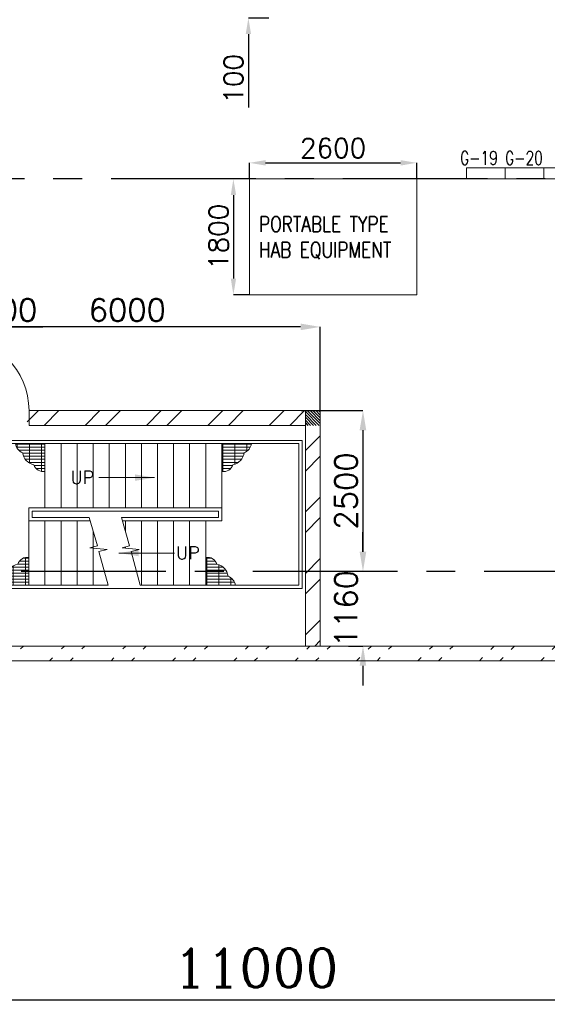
# Model space of a CAD drawing. Header units: inches. Extents: x 0 to 1544102, y 0 to 23144100.
# Tile 13 of 203: x 74663 to 82867, y 104357 to 119660. Entities that reach past the tile are written whole.
import ezdxf

# ---------------------------------------------------------------- set-up
doc = ezdxf.new("R2010")
doc.units = ezdxf.units.IN
doc.header["$LTSCALE"] = 1800
doc.header["$MEASUREMENT"] = 0
doc.linetypes.add('CENTER', pattern=[2, 1.25, -0.25, 0.25, -0.25])
doc.layers.get('0').update_dxf_attribs({"color": 253})
doc.layers.add('COL', color=1, linetype='Continuous')
doc.layers.add('GRID', color=251, linetype='CENTER')
for name, color, linetype, lineweight in [('DIM', 4, 'Continuous', 18), ('EQUIP', 8, 'Continuous', 9), ('STAIR', 2, 'Continuous', 15), ('TEXT', 3, 'Continuous', 18), ('WALL', 6, 'Continuous', 18)]:
    doc.layers.add(name, color=color, linetype=linetype, lineweight=lineweight)
doc.styles.add('ROMANC', font='ROMANC.SHX')
doc.styles.add('ROMANS', font='romans.shx')
doc.linetypes.add('FENCELINE1', pattern='A,0.25,-0.1,[133,ltypeshp.shx,S=0.1,R=0,X=-0.1,Y=0],-0.1,1', length=1.45)
doc.dimstyles.new('K2', dxfattribs={"dimtxt": 600, "dimasz": 400, "dimexe": 200, "dimexo": 200, "dimgap": 200, "dimtad": 1, "dimdec": 0, "dimzin": 0, "dimdsep": 46, "dimtxsty": 'ROMANC', "dimcen": 0.09, "dimclrd": 256, "dimclrt": 4, "dimadec": 0, "dimazin": 0, "dimtfac": 1, "dimtdec": 0, "dimtofl": 0, "dimtmove": 1, "dimatfit": 3, "dimfxl": 0.18, "dimtolj": 1, "dimtzin": 0, "dimarcsym": 0})
doc.dimstyles.new('STANDARD1', dxfattribs={"dimtxt": 300, "dimasz": 250, "dimexe": 0, "dimexo": 0, "dimgap": 80, "dimtad": 1, "dimdec": 0, "dimzin": 0, "dimdsep": 46, "dimtxsty": 'ROMANS', "dimcen": 0, "dimclrd": 4, "dimclre": 4, "dimclrt": 4, "dimadec": 0, "dimazin": 0, "dimtfac": 0.09, "dimtdec": 0, "dimtix": 1, "dimtofl": 0, "dimtmove": 0, "dimatfit": 3, "dimfxl": 1, "dimtolj": 1, "dimtzin": 0, "dimarcsym": 0})
doc.dimstyles.new('USER175', dxfattribs={"dimscale": 175, "dimtxt": 2, "dimasz": 1.75, "dimexe": 0, "dimexo": 0, "dimgap": 0.5, "dimtad": 1, "dimdec": 0, "dimzin": 0, "dimdsep": 46, "dimtxsty": 'ROMANS', "dimcen": 0, "dimclrd": 4, "dimclre": 4, "dimclrt": 4, "dimadec": 0, "dimazin": 0, "dimtfac": 0.09, "dimtdec": 0, "dimtix": 1, "dimtofl": 0, "dimtmove": 0, "dimatfit": 3, "dimfxl": 1, "dimtolj": 1, "dimtzin": 0, "dimarcsym": 0})

# ---------------------------------------------------------------- blocks, each defined once
blk = doc.blocks.new('*D170')
at = {"layer": 'DIM', "color": 0, "lineweight": -2, "transparency": 16777216}
for p, q in [((72836, 106049), (72836, 104423)), ((83836, 104905), (83836, 104423))]:
    blk.add_line(p, q, dxfattribs=at)
at = {"layer": 'DIM', "lineweight": -2, "transparency": 16777216}
blk.add_line((83436, 104423), (73236, 104423), dxfattribs=at)
at = {"layer": 'DIM', "transparency": 16777216}
for points in [[(73236, 104490), (73236, 104357), (72836, 104423)], [(83436, 104490), (83436, 104357), (83836, 104423)]]:
    blk.add_solid(points, dxfattribs=at)
at = {"layer": 'DIM', "color": 4, "transparency": 16777216, "insert": (78336, 104923), "char_height": 600, "attachment_point": 5, "style": 'ROMANC'}
blk.add_mtext('\\A1;11000', dxfattribs=at)
blk = doc.blocks.new('*D137')
at = {"layer": 'DIM', "color": 4, "lineweight": -2, "transparency": 16777216}
for p, q in [((78219, 120035), (78219, 120285)), ((78636, 119785), (78219, 119785)), ((78536, 119685), (78219, 119685)), ((78219, 119435), (78219, 118296))]:
    blk.add_line(p, q, dxfattribs=at)
at = {"layer": 'DIM', "color": 4, "transparency": 16777216}
for points in [[(78177, 120035), (78261, 120035), (78219, 119785)], [(78177, 119435), (78261, 119435), (78219, 119685)]]:
    blk.add_solid(points, dxfattribs=at)
at = {"layer": 'DIM', "color": 4, "transparency": 16777216, "insert": (77989, 118741), "char_height": 300, "attachment_point": 5, "rotation": 90, "style": 'ROMANS'}
blk.add_mtext('\\A1;100', dxfattribs=at)
blk = doc.blocks.new('JUNCTION BOXES & IRs')
at = {"layer": 'EQUIP', "ltscale": 0.2}
for points in [[(-29475, -7900), (-28875, -7900), (-28875, -7730), (-29475, -7730)], [(-28875, -7900), (-28275, -7900), (-28275, -7730), (-28875, -7730)], [(-28275, -7900), (-27675, -7900), (-27675, -7730), (-28275, -7730)]]:
    blk.add_lwpolyline(points, close=True, dxfattribs=at)
at = {"layer": 'EQUIP', "style": 'ROMANS', "width": 0.75}
for s, p in [('G-19', (-29575, -7680)), ('G-20', (-28875, -7680))]:
    blk.add_text(s, height=210, dxfattribs=at).set_placement(p)
blk = doc.blocks.new('AUX COLUMNS')
at = {"layer": 'GRID'}
blk.add_line((-171538, 52015), (-243038, 52015), dxfattribs=at)
blk = doc.blocks.new('*D252')
at = {"layer": 'DIM', "color": 4, "lineweight": -2, "transparency": 16777216}
for p, q in [((78236, 117185), (78236, 117435)), ((78486, 117435), (80586, 117435)), ((80836, 117185), (80836, 117435))]:
    blk.add_line(p, q, dxfattribs=at)
at = {"layer": 'DIM', "color": 4, "transparency": 16777216}
for points in [[(78486, 117477), (78486, 117393), (78236, 117435)], [(80586, 117477), (80586, 117393), (80836, 117435)]]:
    blk.add_solid(points, dxfattribs=at)
at = {"layer": 'DIM', "color": 4, "transparency": 16777216, "insert": (79536, 117665), "char_height": 300, "attachment_point": 5, "style": 'ROMANS'}
blk.add_mtext('\\A1;2600', dxfattribs=at)
blk = doc.blocks.new('*D253')
at = {"layer": 'DIM', "color": 4, "lineweight": -2, "transparency": 16777216}
for p, q in [((78236, 117185), (77986, 117185)), ((77986, 116935), (77986, 115635)), ((78236, 115385), (77986, 115385))]:
    blk.add_line(p, q, dxfattribs=at)
at = {"layer": 'DIM', "color": 4, "transparency": 16777216}
for points in [[(77945, 116935), (78028, 116935), (77986, 117185)], [(77945, 115635), (78028, 115635), (77986, 115385)]]:
    blk.add_solid(points, dxfattribs=at)
at = {"layer": 'DIM', "color": 4, "transparency": 16777216, "insert": (77756, 116285), "char_height": 300, "attachment_point": 5, "rotation": 90, "style": 'ROMANS'}
blk.add_mtext('\\A1;1800', dxfattribs=at)
blk = doc.blocks.new('*D283')
at = {"layer": 'DIM', "color": 4, "lineweight": -2, "transparency": 16777216}
for p, q in [((72530, 114885), (72224, 114885)), ((72836, 114744), (72836, 114885)), ((73336, 114744), (73336, 114885)), ((73642, 114885), (75024, 114885))]:
    blk.add_line(p, q, dxfattribs=at)
at = {"layer": 'DIM', "color": 4, "transparency": 16777216}
for points in [[(72530, 114937), (72530, 114834), (72836, 114885)], [(73642, 114937), (73642, 114834), (73336, 114885)]]:
    blk.add_solid(points, dxfattribs=at)
at = {"layer": 'DIM', "color": 4, "transparency": 16777216, "insert": (74486, 115148), "char_height": 350, "attachment_point": 5, "style": 'ROMANS'}
blk.add_mtext('\\A1;500', dxfattribs=at)
blk = doc.blocks.new('*D284')
at = {"layer": 'DIM', "color": 4, "lineweight": -2, "transparency": 16777216}
for p, q in [((73336, 113585), (73336, 114885)), ((79030, 114885), (73642, 114885)), ((79336, 113585), (79336, 114885))]:
    blk.add_line(p, q, dxfattribs=at)
at = {"layer": 'DIM', "color": 4, "transparency": 16777216}
for points in [[(73642, 114937), (73642, 114834), (73336, 114885)], [(79030, 114937), (79030, 114834), (79336, 114885)]]:
    blk.add_solid(points, dxfattribs=at)
at = {"layer": 'DIM', "color": 4, "transparency": 16777216, "insert": (76336, 115148), "char_height": 350, "attachment_point": 5, "style": 'ROMANS'}
blk.add_mtext('\\A1;6000', dxfattribs=at)
blk = doc.blocks.new('*D285')
at = {"layer": 'DIM', "color": 4, "lineweight": -2, "transparency": 16777216}
for p, q in [((79039, 113585), (80001, 113585)), ((80001, 113279), (80001, 111391)), ((80340, 111085), (80001, 111085))]:
    blk.add_line(p, q, dxfattribs=at)
at = {"layer": 'DIM', "color": 4, "transparency": 16777216}
for points in [[(79949, 113279), (80052, 113279), (80001, 113585)], [(79949, 111391), (80052, 111391), (80001, 111085)]]:
    blk.add_solid(points, dxfattribs=at)
at = {"layer": 'DIM', "color": 4, "transparency": 16777216, "insert": (79738, 112335), "char_height": 350, "attachment_point": 5, "rotation": 90, "style": 'ROMANS'}
blk.add_mtext('\\A1;2500', dxfattribs=at)
blk = doc.blocks.new('*D286')
at = {"layer": 'DIM', "color": 4, "lineweight": -2, "transparency": 16777216}
for p, q in [((80001, 111391), (80001, 111697)), ((80340, 111085), (80001, 111085)), ((79776, 109925), (80001, 109925)), ((80001, 109619), (80001, 109312))]:
    blk.add_line(p, q, dxfattribs=at)
at = {"layer": 'DIM', "color": 4, "transparency": 16777216}
for points in [[(79949, 111391), (80052, 111391), (80001, 111085)], [(79949, 109619), (80052, 109619), (80001, 109925)]]:
    blk.add_solid(points, dxfattribs=at)
at = {"layer": 'DIM', "color": 4, "transparency": 16777216, "insert": (79738, 110505), "char_height": 350, "attachment_point": 5, "rotation": 90, "style": 'ROMANS'}
blk.add_mtext('\\A1;1160', dxfattribs=at)
blk = doc.blocks.new('STAIR AT A-ROW')
at = {"layer": 'STAIR'}
h = blk.add_hatch(dxfattribs=at)
h.set_pattern_fill('GRATE', color=256, scale=1500, style=0)
h.set_pattern_definition([(180, (288000.703, 26108.18), (0, 46.875), []), (90, (288000.7, 26108.18), (187.5, 1e-14), [])])
h.paths.add_polyline_path([(151469, 57144, -0.269537), (151358, 57284), (151817, 57284), (151817, 56854, -0.388318), (151644, 56956, -0.326637)])
h = blk.add_hatch(dxfattribs=at)
h.set_pattern_fill('GRATE', color=256, scale=1500, style=0)
h.set_pattern_definition([(0, (18383.73, 26108.18), (0, 46.875), []), (90, (18383.73, 26108.18), (-187.5, 1e-14), [])])
h.paths.add_polyline_path([(154915, 57144, 0.269537), (155026, 57284), (154567, 57284), (154567, 56854, 0.388318), (154740, 56956, 0.326637)])
h = blk.add_hatch(dxfattribs=at)
h.set_pattern_fill('GRATE', color=256, scale=1500, style=0)
h.set_pattern_definition([(180, (287750.703, 86259.074), (0, -46.875), []), (270, (287750.7, 86259.07), (187.5, -1e-14), [])])
h.paths.add_polyline_path([(151219, 55223, 0.269537), (151108, 55084), (151567, 55084), (151567, 55513, 0.388318), (151394, 55411, 0.326637)])
h = blk.add_hatch(dxfattribs=at)
h.set_pattern_fill('GRATE', color=256, scale=1500, style=0)
h.set_pattern_definition([(0, (18133.73, 86259.074), (0, -46.875), []), (270, (18133.73, 86259.07), (-187.5, -1e-14), [])])
h.paths.add_polyline_path([(154665, 55223, -0.269537), (154776, 55084), (154317, 55084), (154317, 55513, -0.388318), (154490, 55411, -0.326637)])
for p, q in [((154567, 57284), (150427, 57284)), ((155767, 57284), (154567, 57284)), ((152798, 55084), (150427, 55084)), ((154567, 55084), (153298, 55084)), ((155767, 55084), (154567, 55084))]:
    blk.add_line(p, q, dxfattribs=at)
at = {"layer": 'STAIR', "linetype": 'FENCELINE1', "ltscale": 0.25}
for points in [[(150377, 55034), (150377, 57334), (155817, 57334), (155817, 55034), (154567, 55034), (150377, 55034)], [(152505, 56134), (151617, 56134), (151617, 56234), (154517, 56234), (154517, 56134), (153005, 56134)]]:
    blk.add_lwpolyline(points, dxfattribs=at)
at = {"layer": 'STAIR'}
for points in [[(150427, 57284), (150427, 55084)], [(151817, 57284), (151817, 56284)], [(152067, 57284), (152067, 56284)], [(152317, 57284), (152317, 56284)], [(152567, 57284), (152567, 56284)], [(152817, 57284), (152817, 56284)], [(153067, 57284), (153067, 56284)], [(153317, 57284), (153317, 56284)], [(153567, 57284), (153567, 56284)], [(153817, 57284), (153817, 56284)], [(154067, 57284), (154067, 56284)], [(154317, 57284), (154317, 56284)], [(154567, 57284), (154567, 56084)], [(155767, 57284), (155767, 55084)], [(151567, 56284), (154567, 56284)], [(151567, 56284), (151567, 55084)], [(151567, 56084), (152520, 56084)], [(151817, 55084), (151817, 56084)], [(152067, 55084), (152067, 56084)], [(152317, 55084), (152317, 56084)], [(152798, 55084), (152656, 55610), (152783, 55640), (152515, 55666), (152633, 55698), (152505, 56134)], [(153298, 55084), (153156, 55610), (153283, 55640), (153015, 55666), (153133, 55698), (153005, 56134)], [(153020, 56084), (154567, 56084)], [(153067, 55923), (153067, 56084)], [(153317, 55084), (153317, 56084)], [(153567, 55084), (153567, 56084)], [(153817, 55084), (153817, 56084)], [(154067, 55084), (154067, 56084)], [(154317, 55084), (154317, 56084)], [(152567, 55084), (152567, 55923)], [(153067, 55661), (153067, 55680)]]:
    blk.add_lwpolyline(points, dxfattribs=at)
for centre, radius, start, end in [((151534, 57309), 178, 188.3658, 248.7051), ((154851, 57309), 178, 291.2949, 351.6342), ((151685, 57170), 217, 186.839, 259.1948), ((154699, 57170), 217, 280.8052, 353.161), ((151787, 57000), 149, 196.9982, 281.8866), ((154598, 57000), 149, 258.1134, 343.0018), ((151435, 55197), 217, 100.8052, 173.161), ((151537, 55367), 149, 78.1134, 163.0018), ((154348, 55367), 149, 16.9982, 101.8866), ((154449, 55197), 217, 6.839, 79.1948), ((151284, 55058), 178, 111.2949, 171.6342), ((154601, 55058), 178, 8.3658, 68.7051)]:
    blk.add_arc(centre, radius, start, end, dxfattribs=at)
at = {"layer": 'TEXT', "style": 'ROMANC'}
for p in [(152214, 56659), (153855, 55487)]:
    blk.add_text('UP', height=200, dxfattribs=at).set_placement(p)
at = {"layer": 'DIM'}
for points in [[(153522, 56756), (152657, 56756)], [(152968, 55584), (153833, 55584)]]:
    blk.add_leader(points, dimstyle='USER175', dxfattribs=at)

msp = doc.modelspace()

# ---------------------------------------------------------------- hatches: boundary and pattern name
h = msp.add_hatch()
h.set_pattern_fill('ANSI32', color=256, scale=1800, style=0)
h.set_pattern_definition([(45, (634922, 54974.8), (-477.2971, 477.2971), []), (45, (635240.2, 54974.8), (-477.2971, 477.2971), [])])
h.paths.add_polyline_path([(79336.2, 111084.89), (79106.2, 111084.89), (79106.2, 109924.89), (79336.2, 109924.89)])
h.paths.add_polyline_path([(74779.33, 113585.23), (74779.33, 113355.23), (79106.2, 113355.23), (79106.2, 111084.89), (79336.2, 111084.89), (79336.2, 113585.23)])
h = msp.add_hatch()
h.set_pattern_fill('ANSI32', color=256, scale=1800, style=0)
h.set_pattern_definition([(45, (0, -2662.84), (-477.2971, 477.2971), []), (45, (318.2, -2662.84), (-477.2971, 477.2971), [])])
edge = h.paths.add_edge_path()
edge.add_line((27096.2, 109694.89), (273076.2, 109694.89))
edge.add_line((27326.2, 109924.89), (272846.2, 109924.89))
at = {"layer": 'COL'}
h = msp.add_hatch(dxfattribs=at)
h.set_pattern_fill('ANSI31', color=1, scale=250, angle=90, style=0)
h.set_pattern_definition([(135, (234512.503, -39406.96), (-22.097087, -22.097087), [])])
h.paths.add_polyline_path([(79106.2, 113585.23), (79336.2, 113585.23), (79336.2, 113355.23), (79106.2, 113355.23)])

# ---------------------------------------------------------------- linework, layer by layer
at = {"layer": 'EQUIP'}
msp.add_lwpolyline([(78236.2, 117184.89), (80836.2, 117184.89), (80836.2, 115384.89), (78236.2, 115384.89)], close=True, dxfattribs=at)
at = {"layer": 'GRID'}
msp.add_line((156136.2, 111084.89), (21036.2, 111084.89), dxfattribs=at)
at = {"layer": 'WALL'}
for p, q in [((79336.2, 113585.23), (74807.94, 113585.23)), ((74807.94, 113355.23), (74807.94, 113585.23)), ((79106.2, 113355.23), (79106.2, 113585.23)), ((79336.2, 109924.89), (79336.2, 113585.23)), ((79336.2, 113355.23), (79336.2, 113585.23)), ((79106.2, 113355.23), (74807.94, 113355.23)), ((79106.2, 109924.89), (79106.2, 113355.23)), ((27326.2, 109924.89), (272846.2, 109924.89)), ((27096.2, 109694.89), (273076.2, 109694.89))]:
    msp.add_line(p, q, dxfattribs=at)
at = {"layer": 'WALL', "flags": 128}
msp.add_lwpolyline([(74807.94, 113585.23, 0.414209), (73666.2, 114726.97)], format="xyb", dxfattribs=at)

# ---------------------------------------------------------------- block references
for name, p in [('JUNCTION BOXES & IRs', (111086.2, 125084.89)), ('AUX COLUMNS', (267874.01, 65169.86))]:
    msp.add_blockref(name, p)
at = {"layer": 'STAIR'}
msp.add_blockref('STAIR AT A-ROW', (-76761.02, 55786.6), dxfattribs=at)

# ---------------------------------------------------------------- texts
at = {"layer": 'TEXT', "insert": (78384.77, 116603.18), "char_height": 240, "width": 2297.3503, "attachment_point": 1, "style": 'ROMANS'}
msp.add_mtext('{\\W0.8;PORTABLE TYPE\\PHAB EQUIPMENT}', dxfattribs=at)

# ---------------------------------------------------------------- dimensions: what is measured, and where the dimension line sits
at = {"layer": 'DIM'}
dim = msp.add_linear_dim(base=(78218.94, 119784.89), p1=(78536.2, 119684.89), p2=(78636.2, 119784.89), angle=90, dimstyle='STANDARD1', dxfattribs=at)
dim.commit()
dim.dimension.update_dxf_attribs({"geometry": '*D137', "text_midpoint": (78218.94, 118740.6), "dimtype": 160})
for base, p1, p2, dimstyle, picture, middle in [((80836.2, 117434.89), (78236.2, 117184.89), (80836.2, 117184.89), 'STANDARD1', '*D252', (79536.2, 117664.89)), ((73336.2, 114885.47), (79336.2, 113585.23), (73336.2, 113585.23), 'USER175', '*D284', (76336.2, 115147.97))]:
    dim = msp.add_linear_dim(base=base, p1=p1, p2=p2, dimstyle=dimstyle, dxfattribs=at)
    dim.commit()
    dim.dimension.update_dxf_attribs({"geometry": picture, "text_midpoint": middle})
for base, p1, p2, dimstyle, picture, middle in [((77986.2, 115384.89), (78236.2, 117184.89), (78236.2, 115384.89), 'STANDARD1', '*D253', (77756.2, 116284.89)), ((80000.52, 111084.89), (79038.67, 113585.23), (80340.22, 111084.89), 'USER175', '*D285', (79738.02, 112335.06)), ((80000.52, 109924.89), (80340.22, 111084.89), (79776.34, 109924.89), 'USER175', '*D286', (79738.02, 110504.89))]:
    dim = msp.add_linear_dim(base=base, p1=p1, p2=p2, angle=90, dimstyle=dimstyle, dxfattribs=at)
    dim.commit()
    dim.dimension.update_dxf_attribs({"geometry": picture, "text_midpoint": middle})
dim = msp.add_linear_dim(base=(73336.2, 114885.47), p1=(72836.2, 114744.48), p2=(73336.2, 114744.48), dimstyle='USER175', dxfattribs=at)
dim.commit()
dim.dimension.update_dxf_attribs({"geometry": '*D283', "text_midpoint": (74486.2, 114885.47), "dimtype": 160})
dim = msp.add_linear_dim(base=(72836.2, 104423.43), p1=(83836.2, 104905.1), p2=(72836.2, 106049), angle=180, dimstyle='K2', override={"dimexe": 0, "dimexo": 0}, dxfattribs=at)
dim.commit()
dim.dimension.update_dxf_attribs({"geometry": '*D170', "text_midpoint": (78336.2, 104923.43)})

doc.saveas('drawing.dxf')
